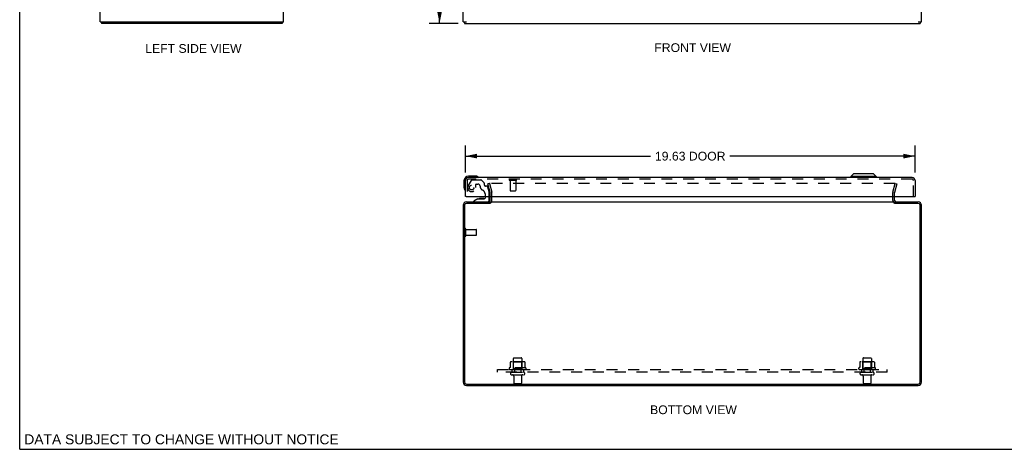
# Model space of a CAD drawing. Header units: inches. Extents: x 0 to 86.4, y 0 to 55.9.
# Tile 1 of 4: x 0 to 43, y 0 to 18.7. Entities that reach past the tile are written whole.
import ezdxf

# ---------------------------------------------------------------- set-up
doc = ezdxf.new("R2010")
doc.units = ezdxf.units.IN
doc.header["$LTSCALE"] = 4.754237
doc.header["$MEASUREMENT"] = 0
doc.linetypes.add('HIDDEN', pattern=[0.2, 0.1, -0.1])
doc.layers.get('0').update_dxf_attribs({"linetype": 'CONTINUOUS'})
for name, color, linetype in [('DEFAULT_2', 8, 'HIDDEN'), ('DIMENSIONS', 7, 'CONTINUOUS'), ('DOOR_ASSEMBLY', 7, 'CONTINUOUS'), ('SUBPANEL', 7, 'CONTINUOUS')]:
    doc.layers.add(name, color=color, linetype=linetype)
doc.styles.get("Standard").update_dxf_attribs({"font": 'arial.ttf'})
doc.dimstyles.new('DIMSTYLE_1', dxfattribs={"dimtxt": 0.381356, "dimasz": 0.508475, "dimexe": 0.09, "dimexo": 0.07, "dimgap": 0.0375, "dimtad": 0, "dimtih": 1, "dimtoh": 1, "dimzin": 4, "dimdsep": 46, "dimtxsty": 'Standard', "dimblk": '_FILLED', "dimblk1": '_FILLED', "dimblk2": '_FILLED', "dimcen": 0.09, "dimadec": 3, "dimazin": 1, "dimtfac": 1, "dimtdec": 3, "dimtofl": 0, "dimtmove": 0, "dimatfit": 3, "dimldrblk": '_FILLED', "dimfxl": 0, "dimtolj": 1, "dimtzin": 4, "dimarcsym": 0})

# ---------------------------------------------------------------- blocks, each defined once
blk = doc.blocks.new('_FILLED')
at = {"color": 0, "linetype": 'ByBlock'}
blk.add_solid([(0, 0), (-1, 0.2), (-1, -0.2)], dxfattribs=at)
blk = doc.blocks.new('*D2')
at = {"layer": 'DIMENSIONS', "color": 2, "linetype": 'Continuous'}
for p, q in [((19.14, 38.569), (17.864, 38.569)), ((18.322, 38.569), (18.322, 28.95)), ((18.322, 18.569), (18.322, 28.187)), ((19.14, 18.569), (17.864, 18.569))]:
    blk.add_line(p, q, dxfattribs=at)
at = {"layer": 'DIMENSIONS', "color": 2, "linetype": 'Continuous', "xscale": 0.5084745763, "yscale": 0.5084745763, "zscale": 0.5084745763}
for p, rotation in [((18.322, 38.569), 90), ((18.322, 18.569), 270)]:
    blk.add_blockref('_FILLED', p, dxfattribs=dict(at, rotation=rotation))
at = {"layer": 'DIMENSIONS', "color": 2, "linetype": 'Continuous', "insert": (18.322, 28.759), "char_height": 0.3814, "width": 1.33262, "attachment_point": 2, "line_spacing_factor": 0.9}
blk.add_mtext('20.00', dxfattribs=at)
blk = doc.blocks.new('*D5')
at = {"layer": 'DIMENSIONS', "color": 2, "linetype": 'Continuous'}
for p, q in [((19.448, 12.072), (19.448, 13.24)), ((39.073, 12.072), (39.073, 13.24)), ((19.448, 12.783), (27.531, 12.783)), ((39.073, 12.783), (30.989, 12.783))]:
    blk.add_line(p, q, dxfattribs=at)
at = {"layer": 'DIMENSIONS', "color": 2, "linetype": 'Continuous', "xscale": 0.5084745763, "yscale": 0.5084745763, "zscale": 0.5084745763, "rotation": 180}
blk.add_blockref('_FILLED', (19.448, 12.783), dxfattribs=at)
at = {"layer": 'DIMENSIONS', "color": 2, "linetype": 'Continuous', "xscale": 0.5084745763, "yscale": 0.5084745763, "zscale": 0.5084745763}
blk.add_blockref('_FILLED', (39.073, 12.783), dxfattribs=at)
at = {"layer": 'DIMENSIONS', "color": 2, "linetype": 'Continuous', "insert": (29.26, 12.973), "char_height": 0.3814, "width": 3.07637, "attachment_point": 2, "line_spacing_factor": 0.9}
blk.add_mtext('19.63 DOOR', dxfattribs=at)

msp = doc.modelspace()

# ---------------------------------------------------------------- linework, layer by layer
at = {"color": 7, "linetype": 'Continuous'}
for p, q in [((0, 0), (0, 55.932)), ((3.575, 18.644), (3.575, 18.569)), ((11.449, 18.644), (11.449, 18.569)), ((19.416, 18.644), (19.416, 18.569)), ((39.29, 18.644), (39.29, 18.569)), ((20.528, 10.722), (20.528, 10.783)), ((38.178, 10.722), (38.178, 10.783)), ((0, 0), (86.441, 0))]:
    msp.add_line(p, q, dxfattribs=at)
at = {"color": 3, "linetype": 'Continuous'}
for p, q in [((3.512, 18.644), (3.512, 38.494)), ((11.512, 18.644), (11.512, 38.494)), ((19.353, 18.644), (19.353, 38.494)), ((39.353, 18.644), (39.353, 38.494)), ((3.512, 18.644), (11.512, 18.644)), ((11.449, 18.569), (3.575, 18.569)), ((19.353, 18.644), (19.498, 18.644)), ((19.416, 18.569), (39.29, 18.569)), ((39.208, 18.644), (39.353, 18.644)), ((19.498, 10.783), (20.528, 10.783)), ((20.528, 10.853), (20.528, 11.026)), ((20.555, 10.783), (38.151, 10.783)), ((38.178, 10.853), (38.178, 11.026)), ((38.178, 10.783), (39.208, 10.783)), ((19.353, 10.638), (19.353, 2.928)), ((19.416, 10.64), (19.416, 2.926)), ((20.525, 10.72), (19.496, 10.72)), ((39.21, 10.72), (38.181, 10.72)), ((39.29, 2.926), (39.29, 10.64)), ((39.353, 2.928), (39.353, 10.638)), ((19.496, 2.846), (39.21, 2.846)), ((19.498, 2.783), (39.208, 2.783))]:
    msp.add_line(p, q, dxfattribs=at)
for points in [[(11.46, 18.589), (11.459, 18.585), (11.458, 18.583), (11.458, 18.581), (11.457, 18.579), (11.457, 18.577), (11.456, 18.576), (11.455, 18.574), (11.455, 18.573), (11.454, 18.572), (11.453, 18.571), (11.453, 18.57), (11.452, 18.57), (11.451, 18.569), (11.45, 18.569), (11.449, 18.569), (11.449, 18.569)], [(11.47, 18.612), (11.469, 18.61), (11.468, 18.609), (11.467, 18.607), (11.466, 18.606), (11.465, 18.604), (11.464, 18.601), (11.463, 18.599), (11.462, 18.597), (11.461, 18.594), (11.461, 18.592), (11.46, 18.589)]]:
    msp.add_lwpolyline(points, dxfattribs=at)
for centre, radius, start, end in [((11.367, 18.714), 0.145, 315.3986, 331.1263), ((19.498, 10.638), 0.145, 90, 180), ((20.458, 10.853), 0.07, 275.5419, 360), ((38.248, 10.853), 0.07, 180, 264.4582), ((39.208, 10.638), 0.145, 0, 90), ((19.496, 10.64), 0.08, 90, 180), ((39.21, 10.64), 0.08, 0, 90), ((19.498, 2.928), 0.145, 180, 270), ((19.496, 2.926), 0.08, 180, 270), ((39.208, 2.928), 0.145, 270, 360), ((39.21, 2.926), 0.08, 270, 360)]:
    msp.add_arc(centre, radius, start, end, dxfattribs=at)
at = {"layer": 'DEFAULT_2', "color": 8, "linetype": 'HIDDEN'}
for p, q in [((20.496, 11.596), (20.423, 11.576)), ((20.526, 11.192), (20.423, 11.576)), ((20.496, 11.596), (20.599, 11.211)), ((38.178, 11.596), (20.527, 11.596)), ((20.528, 11.026), (20.528, 11.182)), ((20.603, 10.853), (20.603, 11.182)), ((38.103, 10.853), (38.103, 11.182)), ((38.107, 11.211), (38.21, 11.596)), ((38.178, 11.026), (38.178, 11.182)), ((38.282, 11.576), (38.179, 11.192)), ((38.21, 11.596), (38.282, 11.576)), ((19.428, 9.316), (19.428, 9.6)), ((19.471, 9.316), (19.471, 9.6)), ((19.471, 9.582), (19.918, 9.582)), ((19.928, 9.344), (19.928, 9.572)), ((19.471, 9.334), (19.918, 9.334)), ((21.54, 3.953), (21.54, 3.358)), ((21.57, 3.983), (21.885, 3.983)), ((21.915, 3.953), (21.915, 3.358)), ((36.79, 3.953), (36.79, 3.358)), ((36.82, 3.983), (37.135, 3.983)), ((37.165, 3.953), (37.165, 3.358)), ((22.084, 3.553), (21.372, 3.553)), ((21.394, 3.483), (22.062, 3.483)), ((21.409, 3.798), (21.409, 3.58)), ((21.983, 3.819), (21.472, 3.819)), ((21.544, 3.799), (21.524, 3.819)), ((21.544, 3.503), (21.524, 3.483)), ((21.544, 3.503), (21.544, 3.799)), ((21.911, 3.799), (21.544, 3.799)), ((21.911, 3.503), (21.544, 3.503)), ((21.911, 3.799), (21.931, 3.819)), ((21.911, 3.503), (21.911, 3.799)), ((21.911, 3.503), (21.931, 3.483)), ((22.047, 3.798), (22.047, 3.58)), ((37.334, 3.553), (36.622, 3.553)), ((36.644, 3.483), (37.312, 3.483)), ((36.659, 3.798), (36.659, 3.58)), ((37.233, 3.819), (36.722, 3.819)), ((36.794, 3.799), (36.774, 3.819)), ((36.794, 3.503), (36.774, 3.483)), ((37.161, 3.799), (36.794, 3.799)), ((36.794, 3.503), (36.794, 3.799)), ((37.161, 3.503), (36.794, 3.503)), ((37.161, 3.799), (37.181, 3.819)), ((37.161, 3.503), (37.161, 3.799)), ((37.161, 3.503), (37.181, 3.483)), ((37.297, 3.798), (37.297, 3.58)), ((21.47, 3.358), (21.985, 3.358)), ((21.47, 3.248), (21.985, 3.248)), ((21.563, 3.186), (21.563, 2.888)), ((21.893, 3.186), (21.893, 2.888)), ((36.72, 3.358), (37.235, 3.358)), ((36.72, 3.248), (37.235, 3.248)), ((36.813, 3.186), (36.813, 2.888)), ((37.143, 3.186), (37.143, 2.888)), ((21.863, 2.858), (21.593, 2.858)), ((37.113, 2.858), (36.843, 2.858))]:
    msp.add_line(p, q, dxfattribs=at)
for points in [[(20.527, 11.596), (20.526, 11.596), (20.524, 11.595), (20.522, 11.595), (20.521, 11.595), (20.519, 11.594), (20.518, 11.593), (20.516, 11.592), (20.515, 11.592), (20.514, 11.59), (20.513, 11.589), (20.511, 11.588), (20.511, 11.587), (20.51, 11.585), (20.509, 11.584), (20.508, 11.583), (20.508, 11.581), (20.508, 11.579), (20.507, 11.578), (20.507, 11.576)], [(20.507, 11.576), (20.507, 11.575), (20.508, 11.573), (20.508, 11.572)], [(38.196, 11.585), (38.195, 11.587), (38.194, 11.588), (38.193, 11.589), (38.192, 11.59), (38.19, 11.592), (38.189, 11.592), (38.188, 11.593), (38.186, 11.594), (38.185, 11.595), (38.183, 11.595), (38.181, 11.595), (38.18, 11.596), (38.178, 11.596)], [(38.196, 11.585), (38.196, 11.584), (38.197, 11.583), (38.197, 11.581), (38.198, 11.579), (38.198, 11.578), (38.198, 11.576)], [(38.198, 11.576), (38.198, 11.575), (38.198, 11.573), (38.197, 11.572)], [(21.409, 3.58), (21.409, 3.578), (21.408, 3.577), (21.408, 3.576), (21.408, 3.575), (21.408, 3.575), (21.407, 3.574), (21.407, 3.574), (21.406, 3.573), (21.406, 3.573), (21.406, 3.572), (21.405, 3.572), (21.405, 3.572), (21.405, 3.572), (21.405, 3.571), (21.404, 3.571), (21.404, 3.571), (21.404, 3.571), (21.404, 3.571)], [(21.415, 3.807), (21.413, 3.806), (21.412, 3.805), (21.411, 3.804), (21.41, 3.802), (21.409, 3.801), (21.409, 3.799), (21.409, 3.798)], [(22.041, 3.807), (22.042, 3.806), (22.043, 3.805), (22.045, 3.804), (22.045, 3.802), (22.046, 3.801), (22.046, 3.799), (22.047, 3.798)], [(22.052, 3.571), (22.052, 3.571), (22.051, 3.571), (22.051, 3.571), (22.051, 3.571), (22.05, 3.572), (22.05, 3.572), (22.05, 3.572), (22.05, 3.572), (22.049, 3.573), (22.049, 3.573), (22.049, 3.574), (22.048, 3.574), (22.048, 3.575), (22.048, 3.575), (22.047, 3.576), (22.047, 3.577), (22.047, 3.578), (22.047, 3.58)], [(36.659, 3.58), (36.659, 3.578), (36.658, 3.577), (36.658, 3.576), (36.658, 3.575), (36.658, 3.575), (36.657, 3.574), (36.657, 3.574), (36.656, 3.573), (36.656, 3.573), (36.656, 3.572), (36.655, 3.572), (36.655, 3.572), (36.655, 3.572), (36.655, 3.571), (36.654, 3.571), (36.654, 3.571), (36.654, 3.571), (36.654, 3.571)], [(36.665, 3.807), (36.663, 3.806), (36.662, 3.805), (36.661, 3.804), (36.66, 3.802), (36.659, 3.801), (36.659, 3.799), (36.659, 3.798)], [(37.291, 3.807), (37.292, 3.806), (37.293, 3.805), (37.295, 3.804), (37.295, 3.802), (37.296, 3.801), (37.296, 3.799), (37.297, 3.798)], [(37.302, 3.571), (37.302, 3.571), (37.301, 3.571), (37.301, 3.571), (37.301, 3.571), (37.3, 3.572), (37.3, 3.572), (37.3, 3.572), (37.3, 3.572), (37.299, 3.573), (37.299, 3.573), (37.299, 3.574), (37.298, 3.574), (37.298, 3.575), (37.298, 3.575), (37.297, 3.576), (37.297, 3.577), (37.297, 3.578), (37.297, 3.58)]]:
    msp.add_lwpolyline(points, dxfattribs=at)
for centre, radius, start, end in [((20.488, 11.182), 0.04, 0, 15), ((20.488, 11.182), 0.115, 0, 15), ((38.218, 11.182), 0.115, 165, 180), ((38.218, 11.182), 0.04, 165, 180), ((20.458, 10.853), 0.145, 308.7549, 360), ((38.248, 10.853), 0.145, 180, 231.2451), ((19.449, 9.6), 0.0215, 360, 180), ((19.918, 9.572), 0.01, 360, 90), ((19.449, 9.316), 0.0215, 180, 0), ((19.918, 9.344), 0.01, 270, 0), ((21.57, 3.953), 0.03, 90, 180), ((21.885, 3.953), 0.03, 0, 90), ((36.82, 3.953), 0.03, 90, 180), ((37.135, 3.953), 0.03, 0, 90), ((21.394, 3.521), 0.0384, 124.4497, 270), ((21.728, 2.953), 0.698, 117.6814, 120.6631), ((21.472, 3.678), 0.141, 90, 113.95), ((21.983, 3.678), 0.141, 66.05, 90), ((21.728, 2.953), 0.698, 59.3369, 62.3186), ((22.062, 3.521), 0.0384, 270, 55.5503), ((36.644, 3.521), 0.0384, 124.4497, 270), ((36.978, 2.953), 0.698, 117.6814, 120.6631), ((36.722, 3.678), 0.141, 90, 113.95), ((37.233, 3.678), 0.141, 66.05, 90), ((36.978, 2.953), 0.698, 59.3369, 62.3186), ((37.312, 3.521), 0.0384, 270, 55.5503), ((21.47, 3.303), 0.055, 90, 270), ((21.5, 3.186), 0.0625, 0, 90), ((21.955, 3.186), 0.0625, 90, 180), ((21.985, 3.303), 0.055, 270, 90), ((36.72, 3.303), 0.055, 90, 270), ((36.75, 3.186), 0.0625, 0, 90), ((37.205, 3.186), 0.0625, 90, 180), ((37.235, 3.303), 0.055, 270, 90), ((21.593, 2.888), 0.03, 180, 270), ((21.863, 2.888), 0.03, 270, 360), ((36.843, 2.888), 0.03, 180, 270), ((37.113, 2.888), 0.03, 270, 360)]:
    msp.add_arc(centre, radius, start, end, dxfattribs=at)
at = {"layer": 'DOOR_ASSEMBLY', "color": 7, "linetype": 'Continuous'}
for p, q in [((19.388, 11.711), (19.388, 11.422)), ((19.877, 11.911), (19.588, 11.911)), ((19.915, 11.908), (19.877, 11.911)), ((36.389, 12.009), (36.271, 11.89)), ((37.373, 11.89), (36.271, 11.89)), ((36.271, 11.89), (36.271, 11.851)), ((37.255, 12.009), (36.389, 12.009)), ((37.255, 12.009), (37.373, 11.89)), ((37.373, 11.89), (37.373, 11.851)), ((19.388, 11.422), (19.391, 11.384)), ((19.476, 11.026), (19.448, 11.026)), ((19.992, 10.921), (19.821, 10.823)), ((19.821, 10.783), (19.821, 10.823)), ((19.992, 10.921), (20.274, 10.921)), ((20.156, 10.938), (20.086, 10.938)), ((20.226, 10.938), (20.156, 10.938)), ((20.306, 11.026), (20.306, 10.953)), ((20.49, 10.862), (20.49, 11.026)), ((39.045, 11.026), (39.073, 11.026))]:
    msp.add_line(p, q, dxfattribs=at)
at = {"layer": 'DOOR_ASSEMBLY', "color": 3, "linetype": 'Continuous'}
for p, q in [((19.448, 11.026), (19.448, 11.716)), ((38.938, 11.851), (19.583, 11.851)), ((39.073, 11.716), (39.073, 11.026)), ((19.476, 11.026), (39.045, 11.026))]:
    msp.add_line(p, q, dxfattribs=at)
at = {"layer": 'DOOR_ASSEMBLY', "color": 8, "linetype": 'HIDDEN'}
for p, q in [((19.523, 11.716), (19.523, 11.026)), ((19.7, 11.727), (19.569, 11.502)), ((38.938, 11.776), (19.583, 11.776)), ((19.734, 11.747), (20.12, 11.747)), ((20.148, 11.736), (20.269, 11.615)), ((20.274, 11.603), (20.274, 11.531)), ((21.381, 11.733), (21.665, 11.733)), ((21.399, 11.733), (21.399, 11.286)), ((21.647, 11.733), (21.647, 11.286)), ((38.998, 11.026), (38.998, 11.716)), ((19.9, 11.413), (19.9, 11.546)), ((19.915, 11.562), (19.999, 11.562)), ((20.386, 11.472), (20.333, 11.472)), ((20.416, 11.449), (20.486, 11.189)), ((21.409, 11.276), (21.637, 11.276)), ((19.821, 10.783), (20.412, 10.783)), ((20.306, 11.134), (20.306, 11.026)), ((20.49, 11.026), (20.49, 11.157))]:
    msp.add_line(p, q, dxfattribs=at)
msp.add_circle((19.723, 11.413), 0.102, dxfattribs=at)
at = {"layer": 'DOOR_ASSEMBLY', "color": 7, "linetype": 'Continuous'}
for centre, radius, start, end in [((19.588, 11.711), 0.2, 90, 180), ((19.877, 11.661), 0.25, 59.1101, 90), ((19.998, 11.866), 0.015, 270, 353.6204), ((19.998, 11.863), 0.015, 6.3796, 59.1101), ((19.638, 11.422), 0.25, 180, 210.8899), ((19.436, 11.301), 0.015, 210.8899, 263.6204), ((19.433, 11.301), 0.015, 276.3796, 360), ((20.086, 10.848), 0.09, 90, 125.4682), ((20.226, 10.848), 0.09, 54.7746, 90), ((20.274, 10.953), 0.0317, 270, 360), ((20.412, 10.862), 0.0787, 270, 360)]:
    msp.add_arc(centre, radius, start, end, dxfattribs=at)
at = {"layer": 'DOOR_ASSEMBLY', "color": 3, "linetype": 'Continuous'}
for centre, start, end in [((19.583, 11.716), 90, 180), ((38.938, 11.716), 0, 90)]:
    msp.add_arc(centre, 0.135, start, end, dxfattribs=at)
at = {"layer": 'DOOR_ASSEMBLY', "color": 8, "linetype": 'HIDDEN'}
for centre, radius, start, end in [((19.583, 11.716), 0.06, 90, 180), ((19.734, 11.707), 0.04, 90, 150), ((20.12, 11.707), 0.04, 45, 90), ((20.258, 11.603), 0.0156, 0, 45), ((21.381, 11.755), 0.0215, 90, 270), ((21.665, 11.755), 0.0215, 270, 90), ((38.938, 11.716), 0.06, 0, 90), ((19.723, 11.413), 0.177, 150, 360), ((19.915, 11.546), 0.0156, 90, 180), ((19.999, 11.472), 0.09, 0, 90), ((20.274, 11.472), 0.185, 180, 245.2678), ((20.118, 11.134), 0.188, 0, 65.2678), ((20.333, 11.531), 0.0591, 180, 270), ((20.386, 11.441), 0.0312, 15, 90), ((20.365, 11.157), 0.125, 0, 15), ((21.409, 11.286), 0.01, 180, 270), ((21.637, 11.286), 0.01, 270, 360)]:
    msp.add_arc(centre, radius, start, end, dxfattribs=at)
at = {"layer": 'SUBPANEL', "color": 8, "linetype": 'HIDDEN'}
for p, q in [((20.853, 3.358), (20.853, 3.483)), ((20.853, 3.483), (37.853, 3.483)), ((21.478, 3.483), (21.478, 3.358)), ((21.587, 3.483), (21.587, 3.358)), ((21.868, 3.483), (21.868, 3.358)), ((21.978, 3.483), (21.978, 3.358)), ((36.728, 3.483), (36.728, 3.358)), ((36.837, 3.483), (36.837, 3.358)), ((37.118, 3.483), (37.118, 3.358)), ((37.228, 3.483), (37.228, 3.358)), ((37.853, 3.358), (37.853, 3.483)), ((37.853, 3.358), (20.853, 3.358))]:
    msp.add_line(p, q, dxfattribs=at)

# ---------------------------------------------------------------- texts
at = {"layer": 'DIMENSIONS', "color": 2, "linetype": 'Continuous', "attachment_point": 2, "line_spacing_factor": 0.9}
for s, insert, char_height, width in [('LEFT SIDE VIEW', (7.581, 17.668), 0.38136, 4.1935), ('FRONT VIEW', (29.366, 17.704), 0.3814, 3.33722), ('BOTTOM VIEW', (29.402, 1.914), 0.38136, 3.77954), ('DATA SUBJECT TO CHANGE WITHOUT NOTICE', (7.06, 0.65), 0.4322, 13.69233)]:
    msp.add_mtext(s, dxfattribs=dict(at, insert=insert, char_height=char_height, width=width))

# ---------------------------------------------------------------- dimensions: what is measured, and where the dimension line sits
at = {"layer": 'DIMENSIONS', "color": 2, "linetype": 'Continuous'}
dim = msp.add_linear_dim(base=(18.322, 18.569), p1=(19.21, 38.569), p2=(19.21, 18.569), angle=270, dimstyle='DIMSTYLE_1', dxfattribs=at)
dim.commit()
dim.dimension.update_dxf_attribs({"geometry": '*D2', "text_midpoint": (18.317, 28.566), "dimtype": 160})
dim = msp.add_linear_dim(base=(39.072679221, 12.78280647), p1=(19.447679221, 12.002016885), p2=(39.072679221, 12.002016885), text='<> DOOR', dimstyle='DIMSTYLE_1', dxfattribs=at)
dim.commit()
dim.dimension.update_dxf_attribs({"geometry": '*D5', "text_midpoint": (29.260179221, 12.78280647), "dimtype": 160})

doc.saveas('drawing.dxf')
